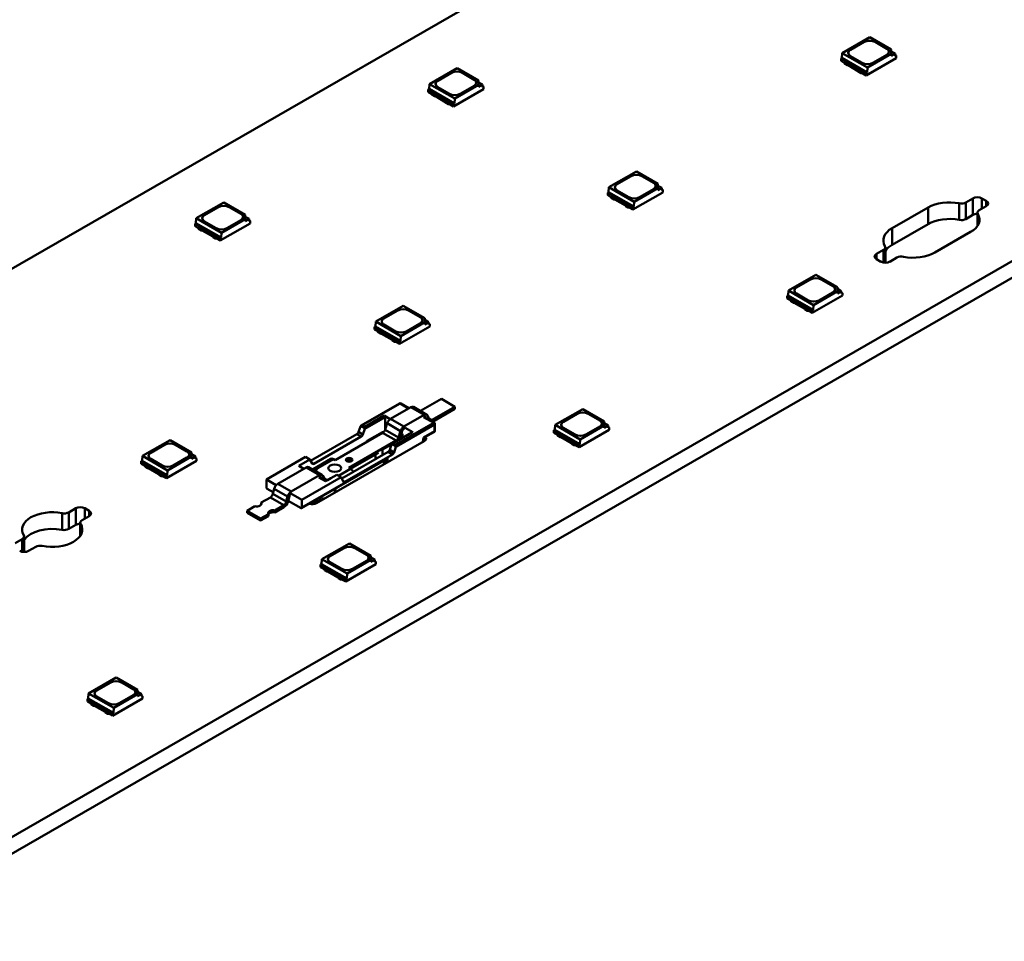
# Model space of a CAD drawing. Header units: millimetres. Extents: x 0 to 420, y 0 to 296.
# Tile 4 of 16: x 171 to 209, y 58 to 94. Entities that reach past the tile are written whole.
import ezdxf

# ---------------------------------------------------------------- set-up
doc = ezdxf.new("R2010")
doc.units = ezdxf.units.MM
doc.layers.add('Visible Edges(ISO)', color=7, linetype='Continuous', lineweight=50)
doc.layers.add('Visible Tangent Edges(ISO)', color=7, linetype='Continuous', lineweight=50)

msp = doc.modelspace()

# ---------------------------------------------------------------- linework, layer by layer
at = {"layer": 'Visible Edges(ISO)'}
for p, q in [((243.87, 126.566), (144.876, 69.558)), ((164.321, 58.361), (263.316, 115.368)), ((263.316, 114.714), (164.321, 57.707)), ((204.144, 93.347), (203.058, 92.722)), ((203.38, 92.846), (203.928, 93.162)), ((203.38, 92.842), (203.928, 93.158)), ((204.144, 93.347), (204.988, 92.861)), ((204.352, 93.162), (204.812, 92.897)), ((204.352, 93.158), (204.812, 92.893)), ((204.988, 92.693), (204.988, 92.861)), ((204.988, 92.786), (205.14, 92.699)), ((203.044, 92.53), (203.009, 92.509)), ((203.009, 92.411), (203.009, 92.509)), ((203.009, 92.509), (203.998, 91.939)), ((203.009, 92.411), (203.134, 92.339)), ((203.058, 92.722), (203.044, 92.53)), ((204.034, 91.96), (203.044, 92.53)), ((204.048, 92.152), (203.058, 92.722)), ((203.134, 92.376), (203.16, 92.33)), ((203.839, 92.337), (203.38, 92.602)), ((203.998, 91.841), (205.183, 92.523)), ((204.048, 92.152), (204.988, 92.693)), ((204.812, 92.653), (204.264, 92.337)), ((205.14, 92.699), (204.988, 92.612)), ((204.988, 92.612), (204.988, 92.693)), ((205.14, 92.699), (205.148, 92.601)), ((205.183, 92.621), (205.144, 92.644)), ((205.148, 92.601), (205.183, 92.621)), ((205.183, 92.523), (205.183, 92.621)), ((187.88, 92.125), (186.794, 91.5)), ((187.88, 92.125), (188.725, 91.639)), ((203.133, 92.336), (203.133, 92.34)), ((203.133, 92.336), (203.16, 92.289)), ((203.16, 92.33), (203.25, 92.278)), ((203.16, 92.289), (203.16, 92.33)), ((203.16, 92.289), (203.25, 92.238)), ((203.25, 92.278), (203.289, 92.278)), ((203.25, 92.238), (203.25, 92.278)), ((203.25, 92.238), (203.289, 92.237)), ((203.289, 92.278), (203.702, 92.04)), ((203.289, 92.237), (203.289, 92.278)), ((203.289, 92.237), (203.702, 91.999)), ((203.702, 92.04), (203.704, 92.017)), ((203.702, 91.999), (203.702, 92.04)), ((203.702, 91.999), (203.704, 91.976)), ((203.704, 92.017), (203.794, 91.965)), ((203.704, 91.976), (203.704, 92.017)), ((203.704, 91.976), (203.794, 91.924)), ((203.794, 91.965), (203.873, 91.95)), ((203.794, 91.924), (203.794, 91.965)), ((204.034, 91.96), (204.048, 92.152)), ((187.116, 91.624), (187.664, 91.94)), ((187.116, 91.62), (187.664, 91.936)), ((188.089, 91.94), (188.548, 91.675)), ((188.089, 91.936), (188.548, 91.671)), ((188.725, 91.472), (188.725, 91.639)), ((203.794, 91.924), (203.876, 91.909)), ((203.873, 91.913), (203.998, 91.841)), ((203.876, 91.909), (203.876, 91.912)), ((203.876, 91.909), (203.878, 91.91)), ((203.998, 91.939), (204.034, 91.96)), ((203.998, 91.841), (203.998, 91.939)), ((186.78, 91.308), (186.745, 91.288)), ((186.745, 91.19), (186.745, 91.288)), ((186.745, 91.288), (187.735, 90.718)), ((186.745, 91.19), (186.871, 91.117)), ((186.794, 91.5), (186.78, 91.308)), ((187.77, 90.738), (186.78, 91.308)), ((187.784, 90.93), (186.794, 91.5)), ((187.576, 91.115), (187.116, 91.38)), ((187.735, 90.62), (188.919, 91.302)), ((187.784, 90.93), (188.725, 91.472)), ((188.548, 91.431), (188, 91.115)), ((188.725, 91.564), (188.876, 91.477)), ((188.876, 91.477), (188.725, 91.39)), ((188.725, 91.39), (188.725, 91.472)), ((188.876, 91.477), (188.884, 91.379)), ((188.919, 91.4), (188.881, 91.422)), ((188.884, 91.379), (188.919, 91.4)), ((188.919, 91.302), (188.919, 91.4)), ((186.87, 91.115), (186.87, 91.118)), ((186.87, 91.115), (186.897, 91.068)), ((186.871, 91.154), (186.897, 91.109)), ((186.897, 91.109), (186.987, 91.057)), ((186.897, 91.068), (186.897, 91.109)), ((186.897, 91.068), (186.987, 91.016)), ((186.987, 91.057), (187.026, 91.056)), ((186.987, 91.016), (186.987, 91.057)), ((186.987, 91.016), (187.026, 91.015)), ((187.026, 91.056), (187.439, 90.818)), ((187.026, 91.015), (187.026, 91.056)), ((187.026, 91.015), (187.439, 90.777)), ((187.439, 90.818), (187.44, 90.796)), ((187.439, 90.777), (187.439, 90.818)), ((187.77, 90.738), (187.784, 90.93)), ((187.439, 90.777), (187.44, 90.755)), ((187.44, 90.796), (187.53, 90.744)), ((187.44, 90.755), (187.44, 90.796)), ((187.44, 90.755), (187.53, 90.703)), ((187.53, 90.744), (187.61, 90.729)), ((187.53, 90.703), (187.53, 90.744)), ((187.53, 90.703), (187.612, 90.687)), ((187.61, 90.692), (187.735, 90.62)), ((187.612, 90.687), (187.612, 90.69)), ((187.612, 90.687), (187.615, 90.689)), ((187.735, 90.718), (187.77, 90.738)), ((187.735, 90.62), (187.735, 90.718)), ((194.951, 88.054), (193.865, 87.428)), ((194.187, 87.553), (194.735, 87.868)), ((194.187, 87.548), (194.735, 87.864)), ((194.951, 88.054), (195.796, 87.567)), ((195.16, 87.868), (195.619, 87.603)), ((195.16, 87.864), (195.619, 87.599)), ((193.865, 87.428), (193.851, 87.236)), ((194.855, 86.858), (193.865, 87.428)), ((194.855, 86.858), (195.796, 87.4)), ((195.619, 87.359), (195.071, 87.044)), ((195.796, 87.4), (195.796, 87.567)), ((195.796, 87.492), (195.947, 87.405)), ((195.947, 87.405), (195.796, 87.318)), ((195.796, 87.318), (195.796, 87.4)), ((195.947, 87.405), (195.955, 87.307)), ((195.99, 87.328), (195.952, 87.35)), ((195.955, 87.307), (195.99, 87.328)), ((195.99, 87.23), (195.99, 87.328)), ((193.851, 87.236), (193.816, 87.216)), ((193.816, 87.118), (193.816, 87.216)), ((193.816, 87.216), (194.806, 86.646)), ((193.816, 87.118), (193.942, 87.046)), ((194.841, 86.666), (193.851, 87.236)), ((193.941, 87.043), (193.941, 87.046)), ((193.941, 87.043), (193.968, 86.996)), ((193.942, 87.082), (193.968, 87.037)), ((193.968, 87.037), (194.058, 86.985)), ((193.968, 86.996), (193.968, 87.037)), ((193.968, 86.996), (194.058, 86.944)), ((194.058, 86.985), (194.097, 86.984)), ((194.058, 86.944), (194.058, 86.985)), ((194.058, 86.944), (194.097, 86.943)), ((194.097, 86.984), (194.51, 86.746)), ((194.097, 86.943), (194.097, 86.984)), ((194.097, 86.943), (194.51, 86.705)), ((194.647, 87.044), (194.187, 87.308)), ((194.806, 86.548), (195.99, 87.23)), ((207.928, 86.832), (208.206, 86.992)), ((208.559, 86.992), (208.736, 86.89)), ((178.688, 86.832), (177.602, 86.207)), ((177.924, 86.331), (178.472, 86.647)), ((177.924, 86.327), (178.472, 86.642)), ((178.688, 86.832), (179.533, 86.345)), ((178.896, 86.647), (179.356, 86.382)), ((178.896, 86.642), (179.356, 86.378)), ((194.51, 86.746), (194.511, 86.724)), ((194.51, 86.705), (194.51, 86.746)), ((194.51, 86.705), (194.511, 86.683)), ((194.511, 86.724), (194.602, 86.672)), ((194.511, 86.683), (194.511, 86.724)), ((194.511, 86.683), (194.602, 86.631)), ((194.602, 86.672), (194.681, 86.657)), ((194.602, 86.631), (194.602, 86.672)), ((194.602, 86.631), (194.683, 86.615)), ((194.681, 86.62), (194.806, 86.548)), ((194.683, 86.615), (194.683, 86.618)), ((194.683, 86.615), (194.686, 86.617)), ((194.806, 86.646), (194.841, 86.666)), ((194.806, 86.548), (194.806, 86.646)), ((194.841, 86.666), (194.855, 86.858)), ((205.024, 85.821), (206.438, 86.635)), ((208.736, 86.686), (208.458, 86.526)), ((177.602, 86.207), (177.588, 86.015)), ((178.592, 85.637), (177.602, 86.207)), ((178.592, 85.637), (179.533, 86.178)), ((179.533, 86.178), (179.533, 86.345)), ((179.533, 86.271), (179.684, 86.184)), ((179.684, 86.184), (179.533, 86.096)), ((179.533, 86.096), (179.533, 86.178)), ((179.684, 86.184), (179.692, 86.086)), ((208.206, 86.337), (207.928, 86.177)), ((208.385, 85.905), (208.385, 86.424)), ((177.588, 86.015), (177.553, 85.994)), ((177.553, 85.896), (177.553, 85.994)), ((177.553, 85.994), (178.543, 85.424)), ((177.553, 85.896), (177.678, 85.824)), ((178.578, 85.445), (177.588, 86.015)), ((177.677, 85.821), (177.677, 85.824)), ((177.677, 85.821), (177.704, 85.774)), ((177.678, 85.861), (177.704, 85.815)), ((177.704, 85.815), (177.794, 85.763)), ((177.704, 85.774), (177.704, 85.815)), ((177.704, 85.774), (177.794, 85.722)), ((177.794, 85.763), (177.834, 85.762)), ((177.794, 85.722), (177.794, 85.763)), ((177.834, 85.762), (178.246, 85.525)), ((177.834, 85.722), (177.834, 85.762)), ((178.384, 85.822), (177.924, 86.087)), ((178.543, 85.326), (179.727, 86.008)), ((179.356, 86.138), (178.808, 85.822)), ((179.727, 86.106), (179.688, 86.129)), ((179.692, 86.086), (179.727, 86.106)), ((179.727, 86.008), (179.727, 86.106)), ((206.438, 85.981), (205.024, 85.167)), ((177.794, 85.722), (177.834, 85.722)), ((177.834, 85.722), (178.246, 85.484)), ((178.246, 85.525), (178.248, 85.502)), ((178.246, 85.484), (178.246, 85.525)), ((178.246, 85.484), (178.248, 85.461)), ((178.248, 85.502), (178.338, 85.45)), ((178.248, 85.461), (178.248, 85.502)), ((178.248, 85.461), (178.338, 85.409)), ((178.338, 85.45), (178.417, 85.435)), ((178.338, 85.409), (178.338, 85.45)), ((178.338, 85.409), (178.42, 85.394)), ((178.417, 85.398), (178.543, 85.326)), ((178.42, 85.394), (178.42, 85.397)), ((178.42, 85.394), (178.422, 85.395)), ((178.543, 85.424), (178.578, 85.445)), ((178.543, 85.326), (178.543, 85.424)), ((178.578, 85.445), (178.592, 85.637)), ((208.117, 85.668), (206.703, 84.854)), ((204.756, 84.455), (204.756, 85.065)), ((204.405, 84.803), (204.683, 84.963)), ((204.582, 84.497), (204.405, 84.599)), ((205.213, 84.657), (204.935, 84.497)), ((202.022, 83.982), (200.936, 83.356)), ((202.022, 83.982), (202.867, 83.495)), ((201.258, 83.481), (201.806, 83.796)), ((201.258, 83.476), (201.806, 83.792)), ((202.231, 83.796), (202.69, 83.531)), ((202.231, 83.792), (202.69, 83.527)), ((202.867, 83.328), (202.867, 83.495)), ((200.923, 83.164), (200.887, 83.144)), ((200.887, 83.046), (200.887, 83.144)), ((200.887, 83.144), (201.877, 82.574)), ((200.887, 83.046), (201.013, 82.974)), ((200.936, 83.356), (200.923, 83.164)), ((201.913, 82.594), (200.923, 83.164)), ((201.926, 82.786), (200.936, 83.356)), ((201.718, 82.972), (201.258, 83.236)), ((201.877, 82.476), (203.062, 83.158)), ((201.926, 82.786), (202.867, 83.328)), ((202.69, 83.287), (202.142, 82.972)), ((202.867, 83.42), (203.018, 83.333)), ((203.018, 83.333), (202.867, 83.246)), ((202.867, 83.246), (202.867, 83.328)), ((203.018, 83.333), (203.026, 83.236)), ((203.062, 83.256), (203.023, 83.278)), ((203.026, 83.236), (203.062, 83.256)), ((203.062, 83.158), (203.062, 83.256)), ((185.759, 82.76), (184.673, 82.135)), ((185.759, 82.76), (186.604, 82.273)), ((201.012, 82.971), (201.012, 82.974)), ((201.012, 82.971), (201.039, 82.924)), ((201.013, 83.01), (201.039, 82.965)), ((201.039, 82.965), (201.129, 82.913)), ((201.039, 82.924), (201.039, 82.965)), ((201.039, 82.924), (201.129, 82.872)), ((201.129, 82.913), (201.168, 82.912)), ((201.129, 82.872), (201.129, 82.913)), ((201.129, 82.872), (201.168, 82.871)), ((201.168, 82.912), (201.581, 82.674)), ((201.168, 82.871), (201.168, 82.912)), ((201.168, 82.871), (201.581, 82.633)), ((201.581, 82.674), (201.583, 82.652)), ((201.581, 82.633), (201.581, 82.674)), ((201.913, 82.594), (201.926, 82.786)), ((184.995, 82.259), (185.543, 82.575)), ((184.995, 82.255), (185.543, 82.57)), ((185.967, 82.575), (186.427, 82.31)), ((185.967, 82.57), (186.427, 82.306)), ((186.604, 82.106), (186.604, 82.273)), ((201.581, 82.633), (201.583, 82.611)), ((201.583, 82.652), (201.673, 82.6)), ((201.583, 82.611), (201.583, 82.652)), ((201.583, 82.611), (201.673, 82.559)), ((201.673, 82.6), (201.752, 82.585)), ((201.673, 82.559), (201.673, 82.6)), ((201.673, 82.559), (201.754, 82.543)), ((201.752, 82.548), (201.877, 82.476)), ((201.754, 82.543), (201.754, 82.547)), ((201.754, 82.543), (201.757, 82.545)), ((201.877, 82.574), (201.913, 82.594)), ((201.877, 82.476), (201.877, 82.574)), ((184.659, 81.943), (184.624, 81.922)), ((184.624, 81.824), (184.624, 81.922)), ((184.624, 81.922), (185.614, 81.352)), ((184.673, 82.135), (184.659, 81.943)), ((185.649, 81.373), (184.659, 81.943)), ((185.663, 81.565), (184.673, 82.135)), ((185.455, 81.75), (184.995, 82.015)), ((185.614, 81.254), (186.798, 81.936)), ((185.663, 81.565), (186.604, 82.106)), ((186.427, 82.066), (185.879, 81.75)), ((186.604, 82.199), (186.755, 82.112)), ((186.755, 82.112), (186.604, 82.025)), ((186.604, 82.025), (186.604, 82.106)), ((186.755, 82.112), (186.763, 82.014)), ((186.798, 82.034), (186.759, 82.057)), ((186.763, 82.014), (186.798, 82.034)), ((186.798, 81.936), (186.798, 82.034)), ((184.624, 81.824), (184.749, 81.752)), ((184.748, 81.749), (184.748, 81.752)), ((184.748, 81.749), (184.775, 81.702)), ((184.749, 81.789), (184.775, 81.743)), ((184.775, 81.743), (184.865, 81.691)), ((184.775, 81.702), (184.775, 81.743)), ((184.775, 81.702), (184.865, 81.65)), ((184.865, 81.691), (184.905, 81.69)), ((184.865, 81.65), (184.865, 81.691)), ((184.865, 81.65), (184.905, 81.65)), ((184.905, 81.69), (185.318, 81.453)), ((184.905, 81.65), (184.905, 81.69)), ((184.905, 81.65), (185.318, 81.412)), ((185.649, 81.373), (185.663, 81.565)), ((185.318, 81.453), (185.319, 81.43)), ((185.318, 81.412), (185.318, 81.453)), ((185.318, 81.412), (185.319, 81.389)), ((185.319, 81.43), (185.409, 81.378)), ((185.319, 81.389), (185.319, 81.43)), ((185.319, 81.389), (185.409, 81.337)), ((185.409, 81.378), (185.488, 81.363)), ((185.409, 81.337), (185.409, 81.378)), ((185.409, 81.337), (185.491, 81.322)), ((185.488, 81.326), (185.614, 81.254)), ((185.491, 81.322), (185.491, 81.325)), ((185.491, 81.322), (185.494, 81.323)), ((185.614, 81.352), (185.649, 81.373)), ((185.614, 81.254), (185.614, 81.352)), ((184.093, 78.035), (185.606, 78.907)), ((185.982, 78.719), (185.656, 78.907)), ((187.258, 79.086), (186.433, 78.611)), ((187.788, 78.781), (186.87, 78.252)), ((187.258, 79.086), (187.788, 78.781)), ((187.788, 78.781), (187.788, 78.699)), ((185.241, 78.292), (185.005, 78.428)), ((186.053, 78.76), (185.252, 78.299)), ((186.584, 78.455), (185.783, 77.994)), ((186.156, 78.77), (186.686, 78.465)), ((186.773, 78.276), (186.72, 78.421)), ((187.788, 78.699), (186.903, 78.189)), ((192.83, 78.688), (191.744, 78.063)), ((192.066, 78.187), (192.614, 78.503)), ((192.066, 78.183), (192.614, 78.499)), ((192.83, 78.688), (193.675, 78.202)), ((193.038, 78.503), (193.498, 78.238)), ((193.038, 78.499), (193.498, 78.234)), ((183.998, 77.786), (184.069, 78.004)), ((185.121, 78.126), (185.038, 77.873)), ((185.04, 78.367), (185.04, 77.879)), ((186.982, 78.143), (186.583, 78.373)), ((186.584, 78.373), (186.583, 78.373)), ((186.665, 78.326), (186.654, 78.356)), ((187.007, 77.836), (187.007, 78.1)), ((191.744, 78.063), (191.73, 77.871)), ((192.734, 77.493), (191.744, 78.063)), ((192.734, 77.493), (193.675, 78.034)), ((193.675, 78.034), (193.675, 78.202)), ((193.675, 78.127), (193.826, 78.04)), ((193.826, 78.04), (193.675, 77.953)), ((193.675, 77.953), (193.675, 78.034)), ((193.826, 78.04), (193.834, 77.942)), ((182.108, 76.65), (183.934, 77.701)), ((184.945, 77.75), (183.077, 76.675)), ((184.168, 77.687), (184.239, 77.906)), ((184.243, 77.929), (184.243, 77.99)), ((184.933, 77.776), (184.338, 77.433)), ((186.106, 77.782), (185.319, 77.329)), ((185.651, 77.821), (185.569, 77.567)), ((185.715, 77.823), (185.633, 77.57)), ((185.666, 77.671), (185.727, 77.706)), ((185.685, 77.73), (185.727, 77.706)), ((185.727, 77.706), (185.727, 77.564)), ((185.833, 77.941), (185.783, 77.912)), ((186.131, 77.78), (185.833, 77.951)), ((186.582, 77.562), (186.982, 77.793)), ((191.73, 77.871), (191.695, 77.85)), ((191.695, 77.752), (191.695, 77.85)), ((191.695, 77.85), (192.685, 77.28)), ((191.695, 77.752), (191.82, 77.68)), ((192.72, 77.301), (191.73, 77.871)), ((191.819, 77.677), (191.819, 77.681)), ((191.819, 77.677), (191.846, 77.63)), ((191.82, 77.717), (191.846, 77.671)), ((191.846, 77.671), (191.936, 77.619)), ((191.846, 77.63), (191.846, 77.671)), ((191.846, 77.63), (191.936, 77.579)), ((191.936, 77.619), (191.976, 77.619)), ((191.936, 77.579), (191.936, 77.619)), ((191.976, 77.619), (192.389, 77.381)), ((191.976, 77.578), (191.976, 77.619)), ((192.526, 77.678), (192.066, 77.943)), ((192.685, 77.182), (193.869, 77.864)), ((193.498, 77.994), (192.95, 77.678)), ((193.869, 77.962), (193.83, 77.985)), ((193.834, 77.942), (193.869, 77.962)), ((193.869, 77.864), (193.869, 77.962)), ((176.566, 77.466), (175.481, 76.841)), ((175.803, 76.965), (176.351, 77.281)), ((175.803, 76.961), (176.351, 77.277)), ((176.566, 77.466), (177.411, 76.98)), ((176.775, 77.281), (177.234, 77.016)), ((176.775, 77.277), (177.234, 77.012)), ((182.232, 76.525), (184.104, 77.603)), ((186.586, 77.428), (182.334, 74.979)), ((185.475, 77.445), (183.607, 76.369)), ((184.935, 77.089), (185.294, 77.296)), ((185.295, 77.298), (185.224, 77.08)), ((185.469, 77.284), (185.469, 77.223)), ((186.569, 77.418), (186.586, 77.565)), ((191.936, 77.579), (191.976, 77.578)), ((191.976, 77.578), (192.389, 77.34)), ((192.389, 77.381), (192.39, 77.358)), ((192.389, 77.34), (192.389, 77.381)), ((192.389, 77.34), (192.39, 77.317)), ((192.39, 77.358), (192.48, 77.306)), ((192.39, 77.317), (192.39, 77.358)), ((192.39, 77.317), (192.48, 77.265)), ((192.48, 77.306), (192.559, 77.291)), ((192.48, 77.265), (192.48, 77.306)), ((192.48, 77.265), (192.562, 77.25)), ((192.559, 77.254), (192.685, 77.182)), ((192.562, 77.25), (192.562, 77.253)), ((192.562, 77.25), (192.565, 77.251)), ((192.685, 77.28), (192.72, 77.301)), ((192.685, 77.182), (192.685, 77.28)), ((192.72, 77.301), (192.734, 77.493)), ((175.481, 76.841), (175.467, 76.649)), ((176.471, 76.271), (175.481, 76.841)), ((177.411, 76.813), (177.411, 76.98)), ((177.411, 76.905), (177.563, 76.818)), ((185.16, 76.995), (183.334, 75.944)), ((185.33, 76.897), (183.458, 75.819)), ((184.779, 76.962), (183.678, 76.328)), ((184.669, 76.713), (184.669, 76.899)), ((184.935, 76.866), (184.935, 77.089)), ((185.465, 77.2), (185.394, 76.981)), ((175.467, 76.649), (175.431, 76.629)), ((175.431, 76.531), (175.431, 76.629)), ((175.431, 76.629), (176.421, 76.059)), ((175.431, 76.531), (175.557, 76.458)), ((176.457, 76.079), (175.467, 76.649)), ((175.556, 76.456), (175.556, 76.459)), ((175.556, 76.456), (175.583, 76.409)), ((175.557, 76.495), (175.583, 76.45)), ((175.583, 76.45), (175.673, 76.398)), ((175.583, 76.409), (175.583, 76.45)), ((176.262, 76.456), (175.803, 76.721)), ((176.421, 75.961), (177.606, 76.643)), ((176.471, 76.271), (177.411, 76.813)), ((177.234, 76.772), (176.686, 76.456)), ((177.563, 76.818), (177.411, 76.731)), ((177.411, 76.731), (177.411, 76.813)), ((177.563, 76.818), (177.57, 76.72)), ((177.606, 76.741), (177.567, 76.763)), ((177.57, 76.72), (177.606, 76.741)), ((177.606, 76.643), (177.606, 76.741)), ((180.363, 75.911), (181.91, 76.802)), ((181.637, 76.448), (182.08, 76.703)), ((181.838, 76.333), (181.637, 76.448)), ((181.75, 74.779), (185.103, 76.71)), ((181.91, 76.802), (182.08, 76.703)), ((182.08, 76.703), (182.168, 76.535)), ((182.2, 76.318), (182.907, 76.725)), ((183.007, 76.715), (183.077, 76.675)), ((175.583, 76.409), (175.673, 76.357)), ((175.673, 76.398), (175.712, 76.397)), ((175.673, 76.357), (175.673, 76.398)), ((175.673, 76.357), (175.712, 76.356)), ((175.712, 76.397), (176.125, 76.159)), ((175.712, 76.356), (175.712, 76.397)), ((175.712, 76.356), (176.125, 76.118)), ((176.125, 76.159), (176.127, 76.137)), ((176.125, 76.118), (176.125, 76.159)), ((176.125, 76.118), (176.127, 76.096)), ((176.127, 76.137), (176.217, 76.085)), ((176.127, 76.096), (176.127, 76.137)), ((176.127, 76.096), (176.217, 76.044)), ((176.217, 76.085), (176.296, 76.07)), ((176.217, 76.044), (176.217, 76.085)), ((176.421, 76.059), (176.457, 76.079)), ((176.421, 75.961), (176.421, 76.059)), ((176.457, 76.079), (176.471, 76.271)), ((181.931, 76.386), (180.808, 75.74)), ((182.461, 76.081), (181.338, 75.434)), ((182.033, 76.396), (182.563, 76.091)), ((182.336, 76.281), (182.285, 76.251)), ((182.37, 76.267), (182.3, 76.308)), ((182.37, 76.267), (182.313, 76.235)), ((182.675, 75.901), (182.592, 76.059)), ((183.136, 76.096), (182.692, 75.84)), ((183.136, 76.096), (183.306, 75.997)), ((183.607, 76.369), (183.678, 76.329)), ((176.217, 76.044), (176.298, 76.028)), ((176.296, 76.033), (176.421, 75.961)), ((176.298, 76.028), (176.298, 76.031)), ((176.298, 76.028), (176.301, 76.03)), ((180.363, 75.606), (180.363, 75.911)), ((180.363, 75.911), (180.748, 75.69)), ((183.306, 75.997), (181.76, 75.107)), ((182.692, 75.84), (182.43, 75.992)), ((182.461, 75.999), (182.439, 75.986)), ((182.568, 75.912), (182.528, 75.988)), ((182.9, 75.962), (182.768, 75.886)), ((182.9, 75.96), (182.9, 75.962)), ((182.902, 75.961), (182.9, 75.962)), ((183.394, 75.829), (183.306, 75.997)), ((180.394, 75.548), (180.635, 75.409)), ((180.671, 75.548), (180.618, 75.342)), ((181.327, 75.356), (181.76, 75.107)), ((183.064, 75.399), (183.064, 75.536)), ((183.09, 75.551), (183.09, 75.415)), ((180.521, 75.206), (180.162, 75)), ((180.162, 74.928), (180.162, 75)), ((181.051, 74.901), (180.692, 74.694)), ((181.201, 75.243), (181.148, 75.037)), ((181.268, 75.255), (181.215, 75.048)), ((181.221, 75.072), (181.73, 74.779)), ((181.76, 75.107), (181.76, 74.802)), ((182.086, 74.943), (182.086, 74.973)), ((182.199, 74.939), (182.617, 75.18)), ((182.211, 74.94), (182.211, 74.946)), ((182.617, 75.18), (182.617, 75.142)), ((172.573, 74.616), (172.85, 74.776)), ((173.204, 74.776), (173.381, 74.674)), ((179.91, 74.855), (179.603, 74.678)), ((179.603, 74.678), (179.603, 74.596)), ((180.134, 74.373), (179.603, 74.678)), ((179.603, 74.596), (180.134, 74.291)), ((180.44, 74.549), (180.134, 74.373)), ((180.44, 74.467), (180.44, 74.549)), ((181.051, 74.819), (180.692, 74.613)), ((180.692, 74.694), (180.692, 74.613)), ((172.85, 74.122), (172.573, 73.962)), ((173.03, 73.689), (173.03, 74.208)), ((173.381, 74.47), (173.103, 74.31)), ((180.44, 74.467), (180.134, 74.291)), ((180.134, 74.291), (180.134, 74.373)), ((170.464, 73.401), (170.742, 73.561)), ((170.815, 73.054), (170.815, 73.663)), ((183.638, 73.394), (182.552, 72.769)), ((183.638, 73.394), (184.482, 72.908)), ((171.272, 73.256), (170.994, 73.096)), ((182.874, 72.893), (183.422, 73.209)), ((182.874, 72.889), (183.422, 73.205)), ((183.846, 73.209), (184.306, 72.944)), ((183.846, 73.205), (184.306, 72.94)), ((182.538, 72.577), (182.502, 72.557)), ((182.552, 72.769), (182.538, 72.577)), ((183.528, 72.007), (182.538, 72.577)), ((183.542, 72.199), (182.552, 72.769)), ((183.333, 72.384), (182.874, 72.649)), ((183.492, 71.889), (184.677, 72.571)), ((183.542, 72.199), (184.482, 72.741)), ((184.306, 72.7), (183.758, 72.384)), ((184.482, 72.741), (184.482, 72.908)), ((184.482, 72.833), (184.634, 72.746)), ((184.634, 72.746), (184.482, 72.659)), ((184.482, 72.659), (184.482, 72.741)), ((184.634, 72.746), (184.641, 72.648)), ((184.677, 72.669), (184.638, 72.691)), ((184.641, 72.648), (184.677, 72.669)), ((184.677, 72.571), (184.677, 72.669)), ((182.502, 72.459), (182.502, 72.557)), ((182.502, 72.557), (183.492, 71.987)), ((182.502, 72.459), (182.628, 72.386)), ((182.627, 72.384), (182.627, 72.387)), ((182.627, 72.384), (182.654, 72.337)), ((182.628, 72.423), (182.654, 72.378)), ((182.654, 72.378), (182.744, 72.326)), ((182.654, 72.337), (182.654, 72.378)), ((182.654, 72.337), (182.744, 72.285)), ((182.744, 72.326), (182.783, 72.325)), ((182.744, 72.285), (182.744, 72.326)), ((182.744, 72.285), (182.783, 72.284)), ((182.783, 72.325), (183.196, 72.087)), ((182.783, 72.284), (182.783, 72.325)), ((182.783, 72.284), (183.196, 72.046)), ((183.528, 72.007), (183.542, 72.199)), ((183.196, 72.087), (183.198, 72.065)), ((183.196, 72.046), (183.196, 72.087)), ((183.196, 72.046), (183.198, 72.024)), ((183.198, 72.065), (183.288, 72.013)), ((183.198, 72.024), (183.198, 72.065)), ((183.198, 72.024), (183.288, 71.972)), ((183.288, 72.013), (183.367, 71.998)), ((183.288, 71.972), (183.288, 72.013)), ((183.288, 71.972), (183.369, 71.956)), ((183.367, 71.961), (183.492, 71.889)), ((183.369, 71.956), (183.369, 71.959)), ((183.369, 71.956), (183.372, 71.958)), ((183.492, 71.987), (183.528, 72.007)), ((183.492, 71.889), (183.492, 71.987)), ((174.445, 68.101), (173.359, 67.476)), ((173.681, 67.6), (174.229, 67.916)), ((173.681, 67.596), (174.229, 67.911)), ((174.445, 68.101), (175.29, 67.614)), ((174.654, 67.916), (175.113, 67.651)), ((174.654, 67.911), (175.113, 67.647)), ((175.29, 67.447), (175.29, 67.614)), ((175.29, 67.54), (175.441, 67.453)), ((173.345, 67.284), (173.31, 67.263)), ((173.31, 67.165), (173.31, 67.263)), ((173.31, 67.263), (174.3, 66.693)), ((173.31, 67.165), (173.435, 67.093)), ((173.359, 67.476), (173.345, 67.284)), ((174.335, 66.714), (173.345, 67.284)), ((174.349, 66.906), (173.359, 67.476)), ((174.141, 67.091), (173.681, 67.356)), ((174.3, 66.595), (175.484, 67.277)), ((174.349, 66.906), (175.29, 67.447)), ((175.113, 67.407), (174.565, 67.091)), ((175.441, 67.453), (175.29, 67.365)), ((175.29, 67.365), (175.29, 67.447)), ((175.441, 67.453), (175.449, 67.355)), ((175.484, 67.375), (175.446, 67.398)), ((175.449, 67.355), (175.484, 67.375)), ((175.484, 67.277), (175.484, 67.375)), ((173.435, 67.13), (173.462, 67.084)), ((173.435, 67.09), (173.435, 67.093)), ((173.435, 67.09), (173.462, 67.043)), ((173.462, 67.084), (173.552, 67.032)), ((173.462, 67.043), (173.462, 67.084)), ((173.462, 67.043), (173.552, 66.991)), ((173.552, 67.032), (173.591, 67.031)), ((173.552, 66.991), (173.552, 67.032)), ((173.552, 66.991), (173.591, 66.991)), ((173.591, 67.031), (174.004, 66.794)), ((173.591, 66.991), (173.591, 67.031)), ((173.591, 66.991), (174.004, 66.753)), ((174.004, 66.794), (174.005, 66.771)), ((174.004, 66.753), (174.004, 66.794)), ((174.004, 66.753), (174.005, 66.73)), ((174.005, 66.771), (174.095, 66.719)), ((174.005, 66.73), (174.005, 66.771)), ((174.335, 66.714), (174.349, 66.906)), ((174.005, 66.73), (174.095, 66.678)), ((174.095, 66.719), (174.175, 66.704)), ((174.095, 66.678), (174.095, 66.719)), ((174.095, 66.678), (174.177, 66.663)), ((174.175, 66.667), (174.3, 66.595)), ((174.177, 66.663), (174.177, 66.666)), ((174.177, 66.663), (174.18, 66.664)), ((174.3, 66.693), (174.335, 66.714)), ((174.3, 66.595), (174.3, 66.693))]:
    msp.add_line(p, q, dxfattribs=at)
for centre, start, end in [((185.631, 78.863), 60.064, 119.936), ((186.957, 78.1), 0, 60.064), ((186.957, 77.836), 299.936, 0)]:
    msp.add_arc(centre, 0.05, start, end, dxfattribs=at)
for centre, major_axis, ratio, start_param, end_param in [((204.14, 93.039), (0.3, 0), 0.575862, 0.785398, 2.356194), ((204.14, 93.035), (0.3, 0), 0.575862, 0.785398, 2.356194), ((203.592, 92.724), (-0.3, 0), 0.575862, 5.497787, 7.068583), ((203.592, 92.72), (-0.3, 0), 0.575862, 5.497787, 6.271354), ((204.6, 92.775), (0.3, 0), 0.575862, 5.497787, 7.068583), ((204.6, 92.771), (0.3, 0), 0.575862, 0.011831, 0.785398), ((187.876, 91.818), (0.3, 0), 0.575862, 0.785398, 2.356194), ((187.876, 91.814), (0.3, 0), 0.575862, 0.785398, 2.356194), ((204.052, 92.459), (-0.3, 0), 0.575862, 0.785398, 2.356194), ((187.328, 91.502), (-0.3, 0), 0.575862, 5.497787, 7.068583), ((187.328, 91.498), (-0.3, 0), 0.575862, 5.497787, 6.271354), ((188.336, 91.553), (0.3, 0), 0.575862, 5.497787, 7.068583), ((188.336, 91.549), (0.3, 0), 0.575862, 0.011831, 0.785398), ((187.788, 91.238), (-0.3, 0), 0.575862, 0.785398, 2.356194), ((194.948, 87.746), (0.3, 0), 0.575862, 0.785398, 2.356194), ((194.948, 87.742), (0.3, 0), 0.575862, 0.785398, 2.356194), ((194.4, 87.43), (-0.3, 0), 0.575862, 5.497787, 7.068583), ((194.4, 87.426), (-0.3, 0), 0.575862, 5.497787, 6.271354), ((195.407, 87.481), (0.3, 0), 0.575862, 5.497787, 7.068583), ((195.407, 87.477), (0.3, 0), 0.575862, 0.011831, 0.785398), ((194.859, 87.166), (-0.3, 0), 0.575862, 0.785398, 2.356194), ((208.383, 86.89), (0.25, 0), 0.575862, 0.785398, 2.356194), ((178.684, 86.524), (0.3, 0), 0.575862, 0.785398, 2.356194), ((178.684, 86.52), (0.3, 0), 0.575862, 0.785398, 2.356194), ((207.278, 86.152), (1.187, 0), 0.575862, 1.235195, 2.356194), ((207.751, 86.933), (0.25, 0), 0.575862, 4.376788, 5.497787), ((208.559, 86.788), (0.25, 0), 0.575862, 5.497787, 7.068583), ((178.136, 86.209), (-0.3, 0), 0.575862, 5.497787, 7.068583), ((178.136, 86.205), (-0.3, 0), 0.575862, 5.497787, 6.271354), ((179.144, 86.26), (0.3, 0), 0.575862, 5.497787, 7.068583), ((179.144, 86.256), (0.3, 0), 0.575862, 0.011831, 0.785398), ((207.278, 85.498), (-1.187, 0), 0.575862, 4.376788, 5.497787), ((207.751, 86.279), (-0.25, 0), 0.575862, 1.235195, 2.356194), ((207.278, 86.152), (1.187, 0), 0.575862, 5.497787, 6.618787), ((208.383, 86.236), (-0.25, 0), 0.575862, 4.702585, 5.497787), ((208.635, 86.424), (-0.25, 0), 0.575862, 5.497787, 6.618787), ((178.596, 85.944), (-0.3, 0), 0.575862, 0.785398, 2.356194), ((205.863, 85.337), (-1.187, 0), 0.575862, 5.497787, 6.618787), ((204.506, 85.065), (0.25, 0), 0.575862, 5.497787, 6.618787), ((205.863, 84.683), (-1.187, 0), 0.575862, 5.497787, 5.913574), ((204.582, 84.701), (-0.25, 0), 0.575862, 5.497787, 7.068583), ((205.39, 84.556), (-0.25, 0), 0.575862, 4.376788, 5.497787), ((205.863, 85.337), (-1.187, 0), 0.575862, 1.235195, 2.356194), ((204.759, 84.599), (-0.25, 0), 0.575862, 0.785398, 2.356194), ((202.019, 83.674), (0.3, 0), 0.575862, 0.785398, 2.356194), ((202.019, 83.67), (0.3, 0), 0.575862, 0.785398, 2.356194), ((201.471, 83.358), (-0.3, 0), 0.575862, 5.497787, 7.068583), ((201.471, 83.354), (-0.3, 0), 0.575862, 5.497787, 6.271354), ((202.478, 83.409), (0.3, 0), 0.575862, 5.497787, 7.068583), ((202.478, 83.405), (0.3, 0), 0.575862, 0.011831, 0.785398), ((201.93, 83.094), (-0.3, 0), 0.575862, 0.785398, 2.356194), ((185.755, 82.452), (0.3, 0), 0.575862, 0.785398, 2.356194), ((185.755, 82.448), (0.3, 0), 0.575862, 0.785398, 2.356194), ((186.215, 82.188), (0.3, 0), 0.575862, 5.497787, 7.068583), ((186.215, 82.184), (0.3, 0), 0.575862, 0.011831, 0.785398), ((185.207, 82.137), (-0.3, 0), 0.575862, 5.497787, 7.068583), ((185.207, 82.133), (-0.3, 0), 0.575862, 5.497787, 6.271354), ((185.667, 81.872), (-0.3, 0), 0.575862, 0.785398, 2.356194), ((186.053, 78.593), (0.102, 0.177), 0.578093, 0, 0.783464), ((185.005, 78.387), (0.025, -0.0433), 0.578093, 0.787332, 2.358128), ((186.584, 78.288), (0.102, 0.177), 0.578093, 5.83127, 7.06665), ((186.584, 78.288), (0.0523, 0.0908), 0.578093, 5.83127, 7.06665), ((192.826, 78.38), (0.3, 0), 0.575862, 0.785398, 2.356194), ((192.826, 78.376), (0.3, 0), 0.575862, 0.785398, 2.356194), ((184.104, 77.984), (0.0039, 0.0542), 0.715221, 0.804366, 1.238346), ((184.143, 78.006), (-0.0707, 0), 0.578093, 4.712389, 5.849205), ((185.252, 78.132), (-0.102, -0.177), 0.578093, 3.925057, 5.061873), ((186.87, 78.371), (-0.072, -0.126), 0.578093, 5.83127, 6.06159), ((186.87, 78.371), (-0.072, -0.126), 0.578093, 0.221595, 0.783464), ((192.278, 78.065), (-0.3, 0), 0.575862, 5.497787, 7.068583), ((192.278, 78.061), (-0.3, 0), 0.575862, 5.497787, 6.271354), ((193.286, 78.116), (0.3, 0), 0.575862, 5.497787, 7.068583), ((193.286, 78.112), (0.3, 0), 0.575862, 0.011831, 0.785398), ((183.934, 77.783), (0.0499, 0.0867), 0.578093, 3.925057, 5.061873), ((184.104, 77.685), (0.0499, 0.0867), 0.578093, 3.925057, 5.061873), ((184.204, 77.926), (0.0039, 0.0542), 0.715221, 4.379939, 4.813919), ((184.898, 77.412), (0.679, 0.228), 0.477124, 1.278342, 1.360417), ((184.945, 77.869), (-0.072, -0.126), 0.578093, 0.783464, 1.920281), ((185.783, 77.826), (-0.102, -0.177), 0.578093, 3.925057, 5.061873), ((185.783, 77.826), (-0.0523, -0.0908), 0.578093, 3.925057, 5.061873), ((186.131, 77.739), (-0.025, 0.0433), 0.578093, 5.499721, 6.283185), ((192.738, 77.8), (-0.3, 0), 0.575862, 0.785398, 2.356194), ((176.563, 77.159), (0.3, 0), 0.575862, 0.785398, 2.356194), ((176.563, 77.155), (0.3, 0), 0.575862, 0.785398, 2.356194), ((184.898, 77.412), (-0.728, -0.313), 0.394934, 5.404318, 5.587066), ((185.33, 77.278), (0.0039, 0.0542), 0.715221, 0.804366, 1.238346), ((185.369, 77.3), (-0.0707, 0), 0.578093, 4.712389, 5.849205), ((185.43, 77.22), (0.0039, 0.0542), 0.715221, 4.379939, 4.813919), ((185.475, 77.564), (-0.072, -0.126), 0.578093, 0.783464, 1.920281), ((184.898, 77.412), (0.679, 0.228), 0.477124, 5.796669, 5.868066), ((185.475, 77.564), (-0.122, -0.213), 0.578093, 1.548947, 1.920281), ((186.409, 77.529), (0.25, 0), 0.575862, 5.497787, 6.73551), ((176.015, 76.843), (-0.3, 0), 0.575862, 5.497787, 7.068583), ((176.015, 76.839), (-0.3, 0), 0.575862, 5.497787, 6.271354), ((177.022, 76.894), (0.3, 0), 0.575862, 5.497787, 7.068583), ((177.022, 76.89), (0.3, 0), 0.575862, 0.011831, 0.785398), ((184.898, 77.412), (-0.728, -0.313), 0.394934, 1.241589, 1.452986), ((185.16, 77.077), (-0.0499, -0.0867), 0.578093, 0.783464, 1.920281), ((185.33, 76.979), (-0.0499, -0.0867), 0.578093, 0.783464, 1.920281), ((176.474, 76.579), (-0.3, 0), 0.575862, 0.785398, 2.356194), ((182.232, 76.607), (-0.0499, -0.0867), 0.578093, 5.929833, 7.06665), ((183.007, 76.551), (-0.1, 0.173), 0.578093, 5.499721, 6.283185), ((183.625, 76.679), (-0.13, 0), 0.575862, 3.182221, 6.242557), ((183.625, 76.603), (-0.13, 0), 0.575862, 3.720376, 5.704402), ((185.103, 76.768), (-0.0354, -0.0612), 0.576978, 0.784431, 1.571763), ((181.931, 76.219), (0.102, 0.177), 0.578093, 0, 0.783464), ((182.3, 76.144), (-0.1, 0.173), 0.578093, 5.499721, 6.425602), ((182.461, 75.913), (0.102, 0.177), 0.578093, 5.929833, 7.06665), ((183.678, 76.165), (0.1, -0.173), 0.578093, 1.469162, 2.358128), ((180.808, 75.572), (-0.102, -0.177), 0.578093, 3.925057, 5.160437), ((182.461, 75.913), (0.0523, 0.0908), 0.578093, 5.929833, 7.06665), ((182.768, 76.005), (-0.072, -0.126), 0.578093, 5.929833, 7.06665), ((183.458, 75.901), (-0.0499, -0.0867), 0.578093, 5.929833, 7.06665), ((180.399, 75.586), (-0.025, 0.0433), 0.578093, 0.787332, 2.209926), ((180.521, 75.325), (-0.072, -0.126), 0.578093, 0.783464, 2.018845), ((181.338, 75.267), (-0.102, -0.177), 0.578093, 3.925057, 5.160437), ((181.338, 75.267), (-0.0523, -0.0908), 0.578093, 4.075507, 5.160437), ((179.972, 74.964), (0.2, 0), 0.575862, 4.396897, 6.598677), ((181.051, 75.02), (-0.122, -0.213), 0.578093, 0.783464, 2.018845), ((181.051, 75.02), (-0.072, -0.126), 0.578093, 0.783464, 2.018845), ((182.158, 75.081), (-0.25, 0), 0.575862, 1.120801, 2.356194), ((171.922, 73.936), (-1.188, 0), 0.575862, 4.376788, 6.618787), ((172.396, 74.717), (0.25, 0), 0.575862, 4.376788, 5.497787), ((173.027, 74.674), (0.25, 0), 0.575862, 0.785398, 2.356194), ((173.204, 74.572), (0.25, 0), 0.575862, 5.497787, 7.068583), ((180.63, 74.585), (-0.2, 0), 0.575862, 4.396897, 6.598677), ((180.63, 74.503), (-0.2, 0), 0.575862, 4.396897, 5.967694), ((181.725, 74.822), (0.025, -0.0433), 0.578093, 5.647923, 7.070517), ((171.922, 73.936), (1.188, 0), 0.575862, 4.376788, 6.618787), ((173.027, 74.02), (-0.25, 0), 0.575862, 4.702585, 5.497787), ((173.28, 74.208), (-0.25, 0), 0.575862, 5.497787, 6.618787), ((171.922, 73.282), (-1.187, 0), 0.575862, 4.376788, 5.913574), ((172.396, 74.063), (-0.25, 0), 0.575862, 1.235195, 2.356194), ((170.565, 73.663), (0.25, 0), 0.575862, 5.497787, 6.618787), ((170.817, 73.198), (-0.25, 0), 0.575862, 0.785398, 2.356194), ((171.449, 73.154), (-0.25, 0), 0.575862, 4.376788, 5.497787), ((183.634, 73.087), (0.3, 0), 0.575862, 0.785398, 2.356194), ((183.634, 73.083), (0.3, 0), 0.575862, 0.785398, 2.356194), ((183.086, 72.771), (-0.3, 0), 0.575862, 5.497787, 7.068583), ((183.086, 72.767), (-0.3, 0), 0.575862, 5.497787, 6.271354), ((184.093, 72.822), (0.3, 0), 0.575862, 5.497787, 7.068583), ((184.093, 72.818), (0.3, 0), 0.575862, 0.011831, 0.785398), ((183.545, 72.507), (-0.3, 0), 0.575862, 0.785398, 2.356194), ((174.441, 67.793), (0.3, 0), 0.575862, 0.785398, 2.356194), ((174.441, 67.789), (0.3, 0), 0.575862, 0.785398, 2.356194), ((173.893, 67.478), (-0.3, 0), 0.575862, 5.497787, 7.068583), ((173.893, 67.474), (-0.3, 0), 0.575862, 5.497787, 6.271354), ((174.901, 67.529), (0.3, 0), 0.575862, 5.497787, 7.068583), ((174.901, 67.525), (0.3, 0), 0.575862, 0.011831, 0.785398), ((174.353, 67.213), (-0.3, 0), 0.575862, 0.785398, 2.356194)]:
    msp.add_ellipse(centre, major_axis=major_axis, ratio=ratio, start_param=start_param, end_param=end_param, dxfattribs=at)
for centre, major_axis in [((183.059, 76.359), (0.255, 0)), ((183.625, 76.685), (0.13, 0))]:
    msp.add_ellipse(centre, major_axis=major_axis, ratio=0.575862, dxfattribs=at)
msp.add_open_spline([(186.554, 77.563), (186.567, 77.561), (186.577, 77.56), (186.582, 77.562), (186.582, 77.562), (186.582, 77.562)], degree=3, knots=[0, 0, 0, 0, 0.01266456, 0.01266456, 0.01269536, 0.01269536, 0.01269536, 0.01269536], dxfattribs=at)
at = {"layer": 'Visible Tangent Edges(ISO)'}
for p, q in [((203.928, 93.162), (203.928, 93.158)), ((204.352, 93.162), (204.352, 93.158)), ((203.38, 92.846), (203.38, 92.842)), ((204.812, 92.897), (204.812, 92.893)), ((187.116, 91.624), (187.116, 91.62)), ((187.664, 91.94), (187.664, 91.936)), ((188.089, 91.94), (188.089, 91.936)), ((188.548, 91.675), (188.548, 91.671)), ((194.735, 87.868), (194.735, 87.864)), ((195.16, 87.868), (195.16, 87.864)), ((194.187, 87.553), (194.187, 87.548)), ((195.619, 87.603), (195.619, 87.599)), ((208.206, 86.337), (208.206, 86.992)), ((208.559, 86.584), (208.559, 86.992)), ((178.472, 86.647), (178.472, 86.642)), ((178.896, 86.647), (178.896, 86.642)), ((206.438, 85.981), (206.438, 86.635)), ((207.669, 86.143), (207.669, 86.797)), ((207.928, 86.177), (207.928, 86.832)), ((208.736, 86.686), (208.736, 86.89)), ((177.924, 86.331), (177.924, 86.327)), ((179.356, 86.382), (179.356, 86.378)), ((208.399, 85.926), (208.399, 86.377)), ((205.024, 85.167), (205.024, 85.821)), ((204.405, 84.599), (204.405, 84.803)), ((204.683, 84.462), (204.683, 84.963)), ((201.258, 83.481), (201.258, 83.476)), ((201.806, 83.796), (201.806, 83.792)), ((202.231, 83.796), (202.231, 83.792)), ((202.69, 83.531), (202.69, 83.527)), ((185.543, 82.575), (185.543, 82.57)), ((185.967, 82.575), (185.967, 82.57)), ((186.427, 82.31), (186.427, 82.306)), ((184.995, 82.259), (184.995, 82.255)), ((184.143, 78.047), (185.631, 78.904)), ((185.631, 78.904), (185.967, 78.711)), ((185.005, 78.428), (184.243, 77.99)), ((186.584, 78.455), (186.053, 78.76)), ((192.614, 78.503), (192.614, 78.499)), ((193.038, 78.503), (193.038, 78.499)), ((184.079, 78.023), (184.243, 77.929)), ((184.243, 77.99), (184.143, 78.047)), ((184.239, 77.906), (185.04, 78.367)), ((185.651, 77.821), (185.121, 78.126)), ((185.783, 77.994), (185.252, 78.299)), ((185.465, 77.2), (186.993, 78.079)), ((186.957, 78.141), (185.469, 77.284)), ((186.559, 78.37), (186.957, 78.141)), ((186.608, 78.382), (186.654, 78.356)), ((186.87, 78.252), (186.759, 78.317)), ((186.993, 78.079), (186.993, 77.816)), ((192.066, 78.187), (192.066, 78.183)), ((193.498, 78.238), (193.498, 78.234)), ((183.934, 77.701), (184.104, 77.603)), ((183.998, 77.786), (184.168, 77.687)), ((185.475, 77.445), (184.945, 77.75)), ((185.569, 77.567), (185.038, 77.873)), ((185.369, 77.341), (186.131, 77.78)), ((186.554, 77.563), (186.993, 77.816)), ((176.351, 77.281), (176.351, 77.277)), ((176.775, 77.281), (176.775, 77.277)), ((185.305, 77.317), (185.469, 77.223)), ((185.469, 77.284), (185.369, 77.341)), ((186.554, 77.563), (186.535, 77.398)), ((186.586, 77.564), (186.586, 77.428)), ((175.803, 76.965), (175.803, 76.961)), ((177.234, 77.016), (177.234, 77.012)), ((185.16, 76.995), (185.33, 76.897)), ((185.224, 77.08), (185.394, 76.981)), ((185.138, 76.747), (181.76, 74.802)), ((182.148, 76.573), (182.232, 76.525)), ((183.007, 76.715), (182.3, 76.308)), ((184.997, 76.649), (184.997, 76.512)), ((185.067, 76.553), (185.067, 76.69)), ((185.138, 76.594), (185.138, 76.747)), ((182.461, 76.081), (181.931, 76.386)), ((183.678, 76.329), (183.204, 76.056)), ((181.338, 75.434), (180.808, 75.74)), ((182.492, 76.009), (182.528, 75.988)), ((182.768, 75.886), (182.646, 75.956)), ((183.374, 75.867), (183.458, 75.819)), ((181.148, 75.037), (180.618, 75.342)), ((181.201, 75.243), (180.671, 75.548)), ((181.051, 74.901), (180.521, 75.206)), ((172.313, 74.581), (172.313, 73.927)), ((172.573, 74.616), (172.573, 73.962)), ((172.85, 74.776), (172.85, 74.122)), ((173.204, 74.776), (173.204, 74.368)), ((173.381, 74.674), (173.381, 74.47)), ((173.044, 74.161), (173.044, 73.711)), ((170.742, 73.061), (170.742, 73.561)), ((183.422, 73.209), (183.422, 73.205)), ((183.846, 73.209), (183.846, 73.205)), ((182.874, 72.893), (182.874, 72.889)), ((184.306, 72.944), (184.306, 72.94)), ((174.229, 67.916), (174.229, 67.911)), ((174.654, 67.916), (174.654, 67.911)), ((173.681, 67.6), (173.681, 67.596)), ((175.113, 67.651), (175.113, 67.647))]:
    msp.add_line(p, q, dxfattribs=at)
for centre, major_axis, ratio, start_param, end_param in [((185.631, 78.863), (-0.025, 0.0433), 0.578093, 5.499721, 6.283185), ((185.631, 78.863), (0.025, 0.0433), 0.578093, 0, 0.783464), ((186.957, 78.1), (0.025, 0.0433), 0.578093, 0, 0.783464), ((186.957, 78.1), (0.025, -0.0433), 0.578093, 0.787332, 2.358128), ((186.957, 78.1), (0.05, 0), 0.575862, 5.497787, 6.283185), ((186.957, 77.836), (0.025, -0.0433), 0.578093, 0, 0.787332), ((186.957, 77.836), (0.05, 0), 0.575862, 5.497787, 6.283185)]:
    msp.add_ellipse(centre, major_axis=major_axis, ratio=ratio, start_param=start_param, end_param=end_param, dxfattribs=at)

doc.saveas('drawing.dxf')
